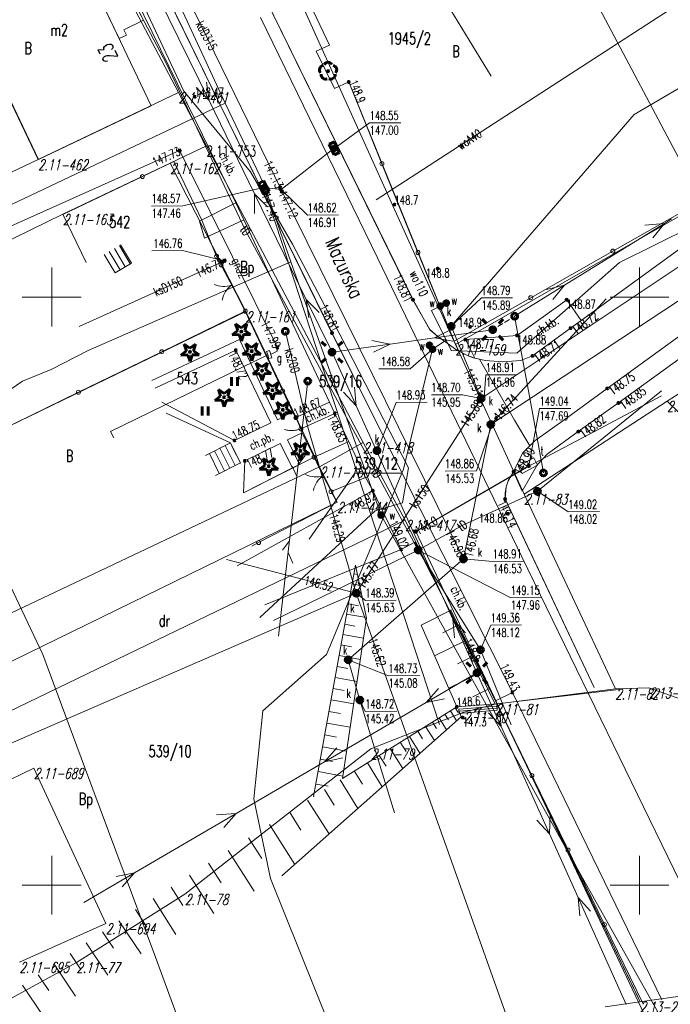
# Model space of a CAD drawing. Header units: metres. Extents: x 7582703 to 7587334, y 6019078 to 6022350.
# Tile 54 of 88: x 7584597 to 7584653, y 6020940 to 6021024. Entities that reach past the tile are written whole.
import ezdxf
from ezdxf.enums import TextEntityAlignment as Align

# ---------------------------------------------------------------- set-up
doc = ezdxf.new("R2010")
doc.units = ezdxf.units.M
doc.header["$MEASUREMENT"] = 0
doc.linetypes.add('EGDE', pattern=[0])
doc.layers.get('0').update_dxf_attribs({"color": 250, "linetype": 'CONTINUOUS', "lineweight": 100})
doc.layers.add('Dzialki', color=7, linetype='EGDE', lineweight=60)
doc.styles.get("Standard").update_dxf_attribs({"font": 'Simplex.SHX', "width": 0.75})

# ---------------------------------------------------------------- blocks, each defined once
blk = doc.blocks.new('1_OTRN')
at = {"linetype": 'Continuous'}
blk.add_circle((0, 0), 0.045, dxfattribs=at)
blk = doc.blocks.new('1_OTRS')
at = {"linetype": 'Continuous'}
blk.add_circle((0, 0), 0.045, dxfattribs=at)
blk = doc.blocks.new('1_OTZT')
at = {"linetype": 'Continuous'}
for p, q in [((-0.2625, -0.375), (-0.2625, 0.375)), ((0.2625, -0.375), (0.2625, 0.375))]:
    blk.add_line(p, q, dxfattribs=at)
blk = doc.blocks.new('1_OTZG')
at = {"linetype": 'Continuous'}
for p, q in [((-0.78225, -0.26495), (-0.3012, 0.09375)), ((-0.3012, 0.09375), (-0.4937, 0.6621)), ((-0.4937, 0.6621), (-0.0039, 0.31545)), ((-0.0039, 0.31545), (0.4771, 0.67415)), ((0.4771, 0.67415), (0.2988, 0.1012)), ((0.2988, 0.1012), (0.7886, -0.24545)), ((-0.18225, -0.2575), (-0.78225, -0.26495)), ((0.01025, -0.82585), (-0.18225, -0.2575)), ((0.1886, -0.2529), (0.01025, -0.82585)), ((0.7886, -0.24545), (0.1886, -0.2529))]:
    blk.add_line(p, q, dxfattribs=at)
blk.add_circle((0, 0), 0.045, dxfattribs=at)
blk = doc.blocks.new('1_OTZL')
at = {"linetype": 'Continuous'}
blk.add_circle((0, 0), 0.045, dxfattribs=at)
for centre, start, end in [((-0.357, 0.116), 102.14447, 221.86002), ((0, 0.375), 30.14012, 149.85988), ((0.357, 0.116), 318.13998, 77.85553), ((-0.22, -0.303), 174.14818, 293.85423), ((0.22, -0.303), 246.14577, 5.85182)]:
    blk.add_arc(centre, 0.375, start, end, dxfattribs=at)
blk = doc.blocks.new('4_SUEO_W')
at = {"linetype": 'Continuous'}
for p, q in [((-0.53035, 0.53035), (-0.8839, 0.8839)), ((0.53035, 0.53035), (0.8839, 0.8839)), ((-0.53035, -0.53035), (-0.8839, -0.8839)), ((0.53035, -0.53035), (0.8839, -0.8839))]:
    blk.add_line(p, q, dxfattribs=at)
blk.add_circle((0, 0), 0.025, dxfattribs=at)
blk = doc.blocks.new('4_SUPP')
at = {"linetype": 'Continuous'}
blk.add_circle((0, 0), 0.25, dxfattribs=at)
blk = doc.blocks.new('4_SUPS')
at = {"linetype": 'Continuous'}
blk.add_circle((0, 0), 0.0625, dxfattribs=at)
blk = doc.blocks.new('4_SUKK')
at = {"linetype": 'Continuous'}
for p, q in [((-0.5, -0.25), (-0.5, 0.25)), ((-0.5, 0.25), (0.5, 0.25)), ((-0.175, 0.25), (-0.175, -0.25)), ((0.175, 0.25), (0.175, -0.25)), ((0.5, 0.25), (0.5, -0.25)), ((0.5, -0.25), (-0.5, -0.25))]:
    blk.add_line(p, q, dxfattribs=at)
blk = doc.blocks.new('4_SUKS')
at = {"linetype": 'Continuous'}
blk.add_circle((0, 0), 0.25, dxfattribs=at)
blk = doc.blocks.new('4_SUPK')
at = {"linetype": 'Continuous'}
blk.add_circle((0, 0), 0.25, dxfattribs=at)
blk = doc.blocks.new('4_SUPW')
at = {"linetype": 'Continuous'}
blk.add_circle((0, 0), 0.25, dxfattribs=at)
blk = doc.blocks.new('4_SUWW')
at = {"linetype": 'Continuous'}
for radius in [0.2, 0.175, 0.15, 0.125, 0.1, 0.075, 0.05, 0.025, 0.00715]:
    blk.add_circle((0, 0), radius, dxfattribs=at)

msp = doc.modelspace()

# ---------------------------------------------------------------- linework, layer by layer
at = {"layer": 'Dzialki', "lineweight": 9}
for p, q in [((7584611.233, 6021017.513), (7584599.104, 6021043.445)), ((7584604.12, 6021040.76), (7584619.509, 6021009.139)), ((7584603.24, 6021039), (7584623.84, 6020996.94)), ((7584623.837, 6020996.939), (7584603.242, 6021039.004)), ((7584623.837, 6020996.939), (7584603.242, 6021039.004)), ((7584623.621, 6021021.399), (7584615.77, 6021038.02)), ((7584615.654, 6021007.999), (7584601.189, 6021037.541)), ((7584602.47, 6021033.68), (7584609.748, 6021019.89)), ((7584602.61, 6021032.91), (7584610.79, 6021017.38)), ((7584610.79, 6021017.38), (7584602.61, 6021032.91)), ((7584608.456, 6021016.259), (7584600.906, 6021032.077)), ((7584649.549, 6021015.529), (7584673.935, 6021029.879)), ((7584630.727, 6020999.769), (7584616.588, 6021028.599)), ((7584630.727, 6020999.769), (7584616.588, 6021028.599)), ((7584630.73, 6020999.77), (7584616.59, 6021028.6)), ((7584627.61, 6021008.268), (7584659.107, 6021028.68)), ((7584631.408, 6021028.582), (7584637.365, 6021018.776)), ((7584598.84, 6021011.68), (7584591.29, 6021027.51)), ((7584598.84, 6021011.68), (7584591.29, 6021027.51)), ((7584591.34, 6021027.508), (7584598.889, 6021011.69)), ((7584614.759, 6021016.48), (7584610.28, 6021026.166)), ((7584613.388, 6021016.694), (7584608.996, 6021025.678)), ((7584604.436, 6021024.676), (7584605.728, 6021021.971)), ((7584607.819, 6021023.524), (7584606.943, 6021025.211)), ((7584621.39, 6021024.64), (7584634.35, 6020995.97)), ((7584621.39, 6021024.64), (7584634.35, 6020995.97)), ((7584653.59, 6021011.33), (7584646.58, 6021024.53)), ((7584627.721, 6021003.334), (7584617.745, 6021023.75)), ((7584606.144, 6021022.724), (7584607.819, 6021023.524)), ((7584606.36, 6021022.273), (7584606.144, 6021022.724)), ((7584605.728, 6021021.971), (7584606.36, 6021022.273)), ((7584622.484, 6021020.891), (7584623.621, 6021021.399)), ((7584624.047, 6021017.732), (7584622.484, 6021020.891)), ((7584609.748, 6021019.89), (7584616.491, 6021005.649)), ((7584696.55, 6021019.61), (7584652.34, 6020991.15)), ((7584612.28, 6021017.822), (7584613.388, 6021016.694)), ((7584613.388, 6021016.694), (7584613.179, 6021018.262)), ((7584625.263, 6021018.281), (7584624.047, 6021017.732)), ((7584625.263, 6021018.281), (7584634.222, 6020996.238)), ((7584625.263, 6021018.281), (7584628.087, 6021011.333)), ((7584610.79, 6021017.38), (7584598.84, 6021011.68)), ((7584610.79, 6021017.38), (7584598.84, 6021011.68)), ((7584613.18, 6021012.85), (7584610.79, 6021017.38)), ((7584613.18, 6021012.85), (7584610.79, 6021017.38)), ((7584611.233, 6021017.513), (7584616.912, 6021010.633)), ((7584576.197, 6020998.243), (7584614.759, 6021016.48)), ((7584598.889, 6021011.69), (7584608.456, 6021016.259)), ((7584617.255, 6021008.786), (7584613.388, 6021016.694)), ((7584618.041, 6021009.596), (7584614.759, 6021016.48)), ((7584633.974, 6020997.512), (7584649.549, 6021015.529)), ((7584623.994, 6021012.611), (7584627.04, 6021014.798)), ((7584627.04, 6021014.798), (7584629.7, 6021014.817)), ((7584613.18, 6021012.85), (7584610.08, 6021011.38)), ((7584610.08, 6021011.38), (7584613.18, 6021012.85)), ((7584626.48, 6020987.63), (7584613.18, 6021012.85)), ((7584626.48, 6020987.63), (7584613.18, 6021012.85)), ((7584594.96, 6021005.33), (7584610.87, 6021012.45)), ((7584610.87, 6021012.45), (7584611.56, 6021011.12)), ((7584619.509, 6021009.139), (7584624.034, 6021012.642)), ((7584531.68, 6020979.96), (7584598.84, 6021011.68)), ((7584531.68, 6020979.96), (7584598.84, 6021011.68)), ((7584600.95, 6021007.03), (7584610.08, 6021011.38)), ((7584610.08, 6021011.38), (7584600.95, 6021007.03)), ((7584607.716, 6021010.245), (7584610.381, 6021011.513)), ((7584610.08, 6021011.38), (7584616.5, 6020998.76)), ((7584616.5, 6020998.76), (7584610.08, 6021011.38)), ((7584610.381, 6021011.513), (7584612.767, 6021006.54)), ((7584611.56, 6021011.12), (7584619.2, 6020995.71)), ((7584628.087, 6021011.333), (7584631.154, 6021003.785)), ((7584600.942, 6021007.024), (7584607.716, 6021010.245)), ((7584616.912, 6021010.633), (7584620.486, 6021004.485)), ((7584620.344, 6021002.98), (7584618.041, 6021009.596)), ((7584664.629, 6021010.111), (7584636.535, 6020991.381)), ((7584618.037, 6021009.308), (7584611.157, 6021007.757)), ((7584617.24, 6021007.109), (7584617.255, 6021008.786)), ((7584621.647, 6020999.802), (7584617.255, 6021008.786)), ((7584617.255, 6021008.786), (7584618.363, 6021007.658)), ((7584618.037, 6021009.308), (7584632.978, 6020963.65)), ((7584619.509, 6021009.139), (7584618.037, 6021009.308)), ((7584619.509, 6021009.139), (7584635.017, 6020977.728)), ((7584619.509, 6021009.139), (7584621.767, 6021006.961)), ((7584608.497, 6021007.737), (7584611.157, 6021007.757)), ((7584612.58, 6021006.449), (7584615.654, 6021007.999)), ((7584616.353, 6021006.571), (7584615.654, 6021007.999)), ((7584634.35, 6020995.97), (7584655.45, 6021008.07)), ((7584634.35, 6020995.97), (7584655.45, 6021008.07)), ((7584647.725, 6021003.9), (7584654.705, 6021007.861)), ((7584652.34, 6020991.15), (7584678.64, 6021008.08)), ((7584593.31, 6021003.34), (7584600.95, 6021007.03)), ((7584600.95, 6021007.03), (7584593.31, 6021003.34)), ((7584600.95, 6021007.03), (7584593.313, 6021003.34)), ((7584593.313, 6021003.34), (7584600.95, 6021007.03)), ((7584602.922, 6021002.928), (7584600.95, 6021007.03)), ((7584600.95, 6021007.03), (7584602.926, 6021002.929)), ((7584621.767, 6021006.961), (7584624.4, 6021006.98)), ((7584637.34, 6020989.166), (7584664.734, 6021007.195)), ((7584658.05, 6021007.47), (7584645.02, 6020998)), ((7584658.05, 6021007.47), (7584645.02, 6020998)), ((7584656.775, 6021007.154), (7584648.285, 6021002.945)), ((7584613.006, 6021005.009), (7584612.58, 6021006.449)), ((7584612.767, 6021006.54), (7584614.029, 6021003.451)), ((7584616.353, 6021006.571), (7584613.006, 6021005.009)), ((7584623.64, 6020991.07), (7584616.353, 6021006.571)), ((7584643.624, 6021000.995), (7584652.126, 6021006.26)), ((7584650.455, 6021006.108), (7584652.126, 6021006.26)), ((7584652.126, 6021006.26), (7584651.114, 6021005.045)), ((7584652.126, 6021006.26), (7584652.727, 6021006.633)), ((7584616.491, 6021005.649), (7584631.171, 6020978.49)), ((7584605.759, 6021004.38), (7584606.687, 6021002.828)), ((7584605.847, 6021004.432), (7584606.773, 6021002.88)), ((7584620.486, 6021004.485), (7584625.063, 6020995.739)), ((7584604.472, 6021003.61), (7584605.399, 6021002.059)), ((7584604.901, 6021003.867), (7584605.828, 6021002.316)), ((7584605.33, 6021004.123), (7584606.258, 6021002.572)), ((7584608.517, 6021003.923), (7584611.122, 6021003.942)), ((7584614.701, 6021003.087), (7584611.122, 6021003.942)), ((7584631.154, 6021003.785), (7584634.222, 6020996.238)), ((7584640.745, 6020999.939), (7584647.725, 6021003.9)), ((7584602.339, 6020997.484), (7584614.701, 6021003.087)), ((7584620.344, 6021002.98), (7584603.097, 6020995.451)), ((7584606.773, 6021002.88), (7584605.394, 6021002.057)), ((7584614.957, 6021001.677), (7584614.029, 6021003.451)), ((7584628.009, 6020981.459), (7584620.344, 6021002.98)), ((7584639.989, 6020977.924), (7584627.721, 6021003.334)), ((7584648.285, 6021002.945), (7584639.55, 6020995.22)), ((7584600, 6020997.5), (7584600, 6021002.5)), ((7584660.45, 6021001.82), (7584647.25, 6020992.23)), ((7584660.45, 6021001.82), (7584647.25, 6020992.23)), ((7584647.25, 6020992.23), (7584660.45, 6021001.82)), ((7584650, 6020997.5), (7584650, 6021002.5)), ((7584615.652, 6021000.348), (7584614.957, 6021001.677)), ((7584639.373, 6020998.363), (7584643.624, 6021000.995)), ((7584642.085, 6021000.631), (7584643.624, 6021000.995)), ((7584643.624, 6021000.995), (7584642.612, 6020999.78)), ((7584616.463, 6020998.796), (7584615.536, 6021000.57)), ((7584648.2, 6020990.99), (7584661.46, 6021000.63)), ((7584597.5, 6021000), (7584602.5, 6021000)), ((7584623.843, 6020995.31), (7584621.647, 6020999.802)), ((7584621.857, 6020998.235), (7584621.647, 6020999.802)), ((7584621.647, 6020999.802), (7584622.755, 6020998.674)), ((7584630.727, 6020999.769), (7584632.167, 6020997.224)), ((7584632.17, 6020997.22), (7584630.73, 6020999.77)), ((7584632.17, 6020997.22), (7584630.73, 6020999.77)), ((7584632.291, 6020998.855), (7584633.559, 6020999.485)), ((7584633.974, 6020997.512), (7584636.548, 6020999.919)), ((7584634.222, 6020996.238), (7584640.745, 6020999.939)), ((7584636.548, 6020999.919), (7584639.181, 6020999.938)), ((7584647.152, 6020999.856), (7584637.34, 6020989.166)), ((7584643.8, 6020999.77), (7584639.58, 6020996.74)), ((7584645.02, 6020998), (7584643.8, 6020999.77)), ((7584647.5, 6021000), (7584652.5, 6021000)), ((7584616.5, 6020998.76), (7584588.16, 6020985.04)), ((7584609.366, 6020995.346), (7584616.463, 6020998.796)), ((7584616.463, 6020998.796), (7584619.651, 6020992.007)), ((7584616.5, 6020998.76), (7584622.78, 6020985.55)), ((7584622.78, 6020985.55), (7584616.5, 6020998.76)), ((7584633.55, 6020996.32), (7584632.291, 6020998.855)), ((7584638.361, 6020997.742), (7584637.935, 6020997.481)), ((7584638.947, 6020998.101), (7584638.521, 6020997.84)), ((7584640.598, 6020991.702), (7584639.373, 6020998.363)), ((7584645.02, 6020998), (7584644.13, 6020997.36)), ((7584645.02, 6020998), (7584644.13, 6020997.36)), ((7584644.13, 6020997.36), (7584645.02, 6020998)), ((7584621.788, 6020988.937), (7584619.874, 6020997.08)), ((7584627.359, 6020989.854), (7584623.837, 6020996.939)), ((7584627.359, 6020989.854), (7584623.837, 6020996.939)), ((7584623.84, 6020996.94), (7584627.36, 6020989.85)), ((7584632.167, 6020997.224), (7584632.836, 6020996.648)), ((7584632.84, 6020996.65), (7584632.17, 6020997.22)), ((7584632.84, 6020996.65), (7584632.17, 6020997.22)), ((7584632.557, 6020996.527), (7584633.973, 6020997.23)), ((7584637.509, 6020997.219), (7584632.557, 6020996.527)), ((7584636.535, 6020991.381), (7584633.974, 6020997.512)), ((7584644.13, 6020997.36), (7584640.89, 6020994.99)), ((7584644.13, 6020997.36), (7584640.89, 6020994.99)), ((7584640.89, 6020994.99), (7584644.13, 6020997.36)), ((7584615.96, 6020996.39), (7584608.52, 6020992.91)), ((7584619.21, 6020989.57), (7584615.96, 6020996.39)), ((7584628.795, 6020996.002), (7584623.843, 6020995.31)), ((7584628.795, 6020996.002), (7584627.24, 6020996.29)), ((7584627.379, 6020995.299), (7584628.795, 6020996.002)), ((7584632.557, 6020996.527), (7584628.795, 6020996.002)), ((7584633.55, 6020996.32), (7584632.391, 6020995.555)), ((7584634.112, 6020996.24), (7584632.557, 6020996.527)), ((7584632.836, 6020996.648), (7584633.329, 6020996.297)), ((7584633.33, 6020996.3), (7584632.84, 6020996.65)), ((7584633.33, 6020996.3), (7584632.84, 6020996.65)), ((7584633.329, 6020996.297), (7584634.464, 6020995.474)), ((7584634.46, 6020995.47), (7584633.33, 6020996.3)), ((7584634.46, 6020995.47), (7584633.33, 6020996.3)), ((7584633.986, 6020995.447), (7584633.55, 6020996.32)), ((7584634.613, 6020995.399), (7584634.222, 6020996.238)), ((7584640.17, 6020983.25), (7584634.35, 6020995.97)), ((7584640.17, 6020983.25), (7584634.35, 6020995.97)), ((7584639.58, 6020996.74), (7584635.18, 6020996.38)), ((7584635.18, 6020996.38), (7584635.98, 6020994.8)), ((7584603.097, 6020995.451), (7584599.948, 6020993.841)), ((7584602.268, 6020991.897), (7584609.366, 6020995.346)), ((7584618.37, 6020995.09), (7584605.01, 6020988.58)), ((7584608.8, 6020992.24), (7584615.66, 6020995.49)), ((7584615.66, 6020995.49), (7584608.8, 6020992.24)), ((7584615.66, 6020995.49), (7584618.63, 6020989.3)), ((7584618.63, 6020989.3), (7584615.66, 6020995.49)), ((7584618.27, 6020995.38), (7584618.51, 6020995.46)), ((7584618.37, 6020995.09), (7584618.27, 6020995.38)), ((7584618.48, 6020994.76), (7584618.37, 6020995.09)), ((7584618.51, 6020995.46), (7584618.72, 6020994.84)), ((7584619.17, 6020995.39), (7584618.62, 6020995.12)), ((7584619.2, 6020995.71), (7584619.17, 6020995.39)), ((7584623.843, 6020995.31), (7584625.903, 6020990.754)), ((7584625.063, 6020995.739), (7584630.339, 6020985.469)), ((7584629.913, 6020985.358), (7584632.391, 6020995.555)), ((7584632.391, 6020995.555), (7584630.48, 6020993.899)), ((7584632.391, 6020995.555), (7584632.126, 6020995.892)), ((7584639.55, 6020995.22), (7584633.986, 6020995.447)), ((7584634.91, 6020995.26), (7584634.46, 6020995.47)), ((7584634.91, 6020995.26), (7584634.46, 6020995.47)), ((7584634.464, 6020995.474), (7584634.613, 6020995.399)), ((7584635.37, 6020995.03), (7584634.91, 6020995.26)), ((7584635.37, 6020995.03), (7584634.91, 6020995.26)), ((7584618.72, 6020994.84), (7584618.48, 6020994.76)), ((7584635.98, 6020994.8), (7584635.37, 6020995.03)), ((7584635.86, 6020994.83), (7584635.37, 6020995.03)), ((7584636.38, 6020994.71), (7584635.86, 6020994.83)), ((7584636.38, 6020994.71), (7584635.98, 6020994.8)), ((7584635.98, 6020994.8), (7584636.88, 6020994.61)), ((7584636.88, 6020994.61), (7584636.38, 6020994.71)), ((7584636.88, 6020994.61), (7584636.38, 6020994.71)), ((7584636.38, 6020994.71), (7584639.13, 6020989.94)), ((7584639.37, 6020989.53), (7584636.38, 6020994.71)), ((7584638.38, 6020994.49), (7584636.88, 6020994.61)), ((7584638.38, 6020994.49), (7584636.88, 6020994.61)), ((7584636.88, 6020994.61), (7584638.38, 6020994.49)), ((7584639.89, 6020994.6), (7584638.38, 6020994.49)), ((7584639.89, 6020994.6), (7584638.38, 6020994.49)), ((7584638.38, 6020994.49), (7584639.89, 6020994.6)), ((7584640.89, 6020994.99), (7584639.89, 6020994.6)), ((7584640.89, 6020994.99), (7584639.89, 6020994.6)), ((7584639.89, 6020994.6), (7584640.89, 6020994.99)), ((7584599.948, 6020993.841), (7584597.507, 6020992.844)), ((7584627.82, 6020993.899), (7584630.48, 6020993.899)), ((7584597.507, 6020992.844), (7584594.185, 6020990.564)), ((7584621.34, 6020989.053), (7584621.777, 6020992.847)), ((7584636.778, 6020991.462), (7584636.922, 6020993.379)), ((7584636.922, 6020993.379), (7584639.527, 6020993.398)), ((7584595.171, 6020988.447), (7584602.268, 6020991.897)), ((7584619.651, 6020992.007), (7584620.48, 6020990.24)), ((7584625.903, 6020990.754), (7584624.829, 6020991.915)), ((7584625.74, 6020992.327), (7584625.903, 6020990.754)), ((7584641.31, 6020983.48), (7584651.873, 6020992.023)), ((7584647.25, 6020992.23), (7584643.86, 6020989.75)), ((7584647.25, 6020992.23), (7584643.86, 6020989.75)), ((7584643.86, 6020989.75), (7584647.25, 6020992.23)), ((7584615.55, 6020987.81), (7584609.38, 6020991.05)), ((7584609.38, 6020991.05), (7584615.55, 6020987.81)), ((7584620.77, 6020989.75), (7584623.64, 6020991.07)), ((7584623.64, 6020991.07), (7584624.09, 6020990.11)), ((7584625.909, 6020974.812), (7584636.535, 6020991.381)), ((7584627.67, 6020986.936), (7584629.311, 6020991.04)), ((7584629.311, 6020991.04), (7584631.944, 6020991.059)), ((7584632.293, 6020991.684), (7584634.953, 6020991.684)), ((7584636.535, 6020991.381), (7584634.953, 6020991.684)), ((7584652.34, 6020991.15), (7584640.17, 6020983.25)), ((7584640.17, 6020983.25), (7584652.34, 6020991.15)), ((7584641.824, 6020985.042), (7584640.598, 6020991.702)), ((7584644.79, 6020988.56), (7584648.2, 6020990.99)), ((7584647.03, 6020989.03), (7584651.85, 6020991.61)), ((7584647.03, 6020989.03), (7584651.85, 6020991.61)), ((7584652.34, 6020991.15), (7584703.33, 6020941.11)), ((7584609.73, 6020990.12), (7584615.198, 6020987.594)), ((7584620.48, 6020990.24), (7584619.21, 6020989.57)), ((7584620.77, 6020989.75), (7584620.48, 6020990.24)), ((7584620.48, 6020990.24), (7584620.77, 6020989.75)), ((7584624.09, 6020990.11), (7584621.2, 6020988.78)), ((7584625.26, 6020987.72), (7584624.09, 6020990.11)), ((7584625.903, 6020990.754), (7584634.107, 6020972.602)), ((7584640.57, 6020985.64), (7584641.489, 6020990.518)), ((7584641.489, 6020990.518), (7584644.149, 6020990.518)), ((7584618.63, 6020989.3), (7584615.55, 6020987.81)), ((7584615.55, 6020987.81), (7584618.63, 6020989.3)), ((7584621.2, 6020988.78), (7584620.77, 6020989.75)), ((7584620.985, 6020989.265), (7584620.77, 6020989.75)), ((7584621.2, 6020988.78), (7584620.985, 6020989.265)), ((7584639.189, 6020966.377), (7584627.359, 6020989.854)), ((7584639.189, 6020966.377), (7584627.359, 6020989.854)), ((7584627.36, 6020989.85), (7584639.19, 6020966.38)), ((7584639.13, 6020989.94), (7584639.37, 6020989.53)), ((7584639.37, 6020989.53), (7584640.67, 6020987.35)), ((7584643.86, 6020989.75), (7584641.11, 6020987.81)), ((7584643.86, 6020989.75), (7584641.11, 6020987.81)), ((7584641.11, 6020987.81), (7584643.86, 6020989.75)), ((7584590.221, 6020988.577), (7584599.258, 6020969.6)), ((7584605.01, 6020988.58), (7584605.28, 6020988.04)), ((7584619.823, 6020988.727), (7584619.797, 6020988.738)), ((7584619.91, 6020988.703), (7584619.823, 6020988.727)), ((7584619.994, 6020988.687), (7584619.91, 6020988.703)), ((7584620.078, 6020988.67), (7584619.994, 6020988.687)), ((7584620.05, 6020987.86), (7584621.29, 6020988.46)), ((7584620.169, 6020988.663), (7584620.078, 6020988.67)), ((7584620.25, 6020988.653), (7584620.169, 6020988.663)), ((7584620.349, 6020988.651), (7584620.25, 6020988.653)), ((7584620.44, 6020988.644), (7584620.349, 6020988.651)), ((7584620.534, 6020988.655), (7584620.44, 6020988.644)), ((7584620.529, 6020981.999), (7584621.34, 6020989.053)), ((7584620.63, 6020988.659), (7584620.534, 6020988.655)), ((7584620.724, 6020988.67), (7584620.63, 6020988.659)), ((7584620.815, 6020988.687), (7584620.724, 6020988.67)), ((7584620.918, 6020988.701), (7584620.815, 6020988.687)), ((7584621.006, 6020988.725), (7584620.918, 6020988.701)), ((7584621.103, 6020988.752), (7584621.006, 6020988.725)), ((7584621.2, 6020988.78), (7584621.103, 6020988.752)), ((7584621.29, 6020988.46), (7584621.2, 6020988.78)), ((7584621.2, 6020988.78), (7584621.29, 6020988.46)), ((7584621.29, 6020988.46), (7584622.32, 6020986.38)), ((7584625.909, 6020974.812), (7584621.788, 6020988.937)), ((7584637.34, 6020989.166), (7584635.017, 6020977.728)), ((7584637.464, 6020989.187), (7584636.117, 6020985.215)), ((7584640.57, 6020985.63), (7584647.03, 6020989.03)), ((7584642.13, 6020986.63), (7584644.79, 6020988.56)), ((7584615.198, 6020987.594), (7584613.076, 6020986.531)), ((7584615.198, 6020987.594), (7584615.414, 6020987.161)), ((7584616.046, 6020985.899), (7584615.198, 6020987.594)), ((7584616.43, 6020986.07), (7584619.44, 6020987.56)), ((7584619.44, 6020987.56), (7584616.43, 6020986.07)), ((7584619.44, 6020987.56), (7584620.49, 6020985.49)), ((7584620.49, 6020985.49), (7584619.44, 6020987.56)), ((7584621.07, 6020985.76), (7584620.05, 6020987.86)), ((7584625.26, 6020987.72), (7584622.32, 6020986.38)), ((7584626.48, 6020987.63), (7584622.78, 6020985.55)), ((7584626.48, 6020987.63), (7584622.78, 6020985.55)), ((7584626.681, 6020984.642), (7584625.26, 6020987.72)), ((7584630.06, 6020981.02), (7584626.48, 6020987.63)), ((7584630.06, 6020981.02), (7584626.48, 6020987.63)), ((7584641.11, 6020987.81), (7584640.05, 6020986.71)), ((7584641.11, 6020987.81), (7584640.05, 6020986.71)), ((7584640.67, 6020987.35), (7584641.11, 6020987.81)), ((7584614.704, 6020985.228), (7584613.857, 6020986.922)), ((7584615.152, 6020985.451), (7584614.304, 6020987.146)), ((7584615.599, 6020985.675), (7584614.751, 6020987.37)), ((7584615.414, 6020987.161), (7584616.046, 6020985.899)), ((7584640.05, 6020986.71), (7584639.29, 6020985.15)), ((7584640.05, 6020986.71), (7584639.29, 6020985.15)), ((7584639.29, 6020985.15), (7584640.05, 6020986.71)), ((7584640.05, 6020986.71), (7584640.67, 6020987.35)), ((7584614.257, 6020985.004), (7584613.41, 6020986.698)), ((7584616.046, 6020985.899), (7584613.919, 6020984.835)), ((7584613.919, 6020984.835), (7584616.046, 6020985.899)), ((7584616.3, 6020983.36), (7584622.32, 6020986.38)), ((7584616.3, 6020983.36), (7584616.43, 6020986.07)), ((7584616.43, 6020986.07), (7584616.3, 6020983.36)), ((7584620.957, 6020985.725), (7584621.551, 6020986.512)), ((7584622.32, 6020986.38), (7584623.755, 6020983.457)), ((7584622.762, 6020985.48), (7584622.32, 6020986.38)), ((7584641, 6020986.32), (7584639.67, 6020985.61)), ((7584641.33, 6020985.7), (7584641, 6020986.32)), ((7584641.31, 6020985.77), (7584642.13, 6020986.63)), ((7584622.78, 6020985.55), (7584585.83, 6020968.06)), ((7584616.3, 6020983.36), (7584620.49, 6020985.49)), ((7584620.843, 6020984.731), (7584620.444, 6020985.633)), ((7584620.49, 6020985.49), (7584621.07, 6020985.76)), ((7584623.423, 6020984.133), (7584622.762, 6020985.48)), ((7584622.78, 6020985.55), (7584624.28, 6020982.55)), ((7584622.78, 6020985.55), (7584624.28, 6020982.55)), ((7584623.376, 6020969.609), (7584629.913, 6020985.358)), ((7584630.339, 6020985.469), (7584629.825, 6020982.5)), ((7584630.97, 6020980.07), (7584640.57, 6020985.64)), ((7584630.97, 6020980.07), (7584640.57, 6020985.63)), ((7584633.457, 6020985.195), (7584636.117, 6020985.215)), ((7584639.29, 6020985.15), (7584638.82, 6020984.36)), ((7584638.82, 6020984.36), (7584639.29, 6020985.15)), ((7584639.29, 6020985.15), (7584640.01, 6020983.5)), ((7584639.67, 6020985.61), (7584640, 6020984.99)), ((7584640, 6020984.99), (7584641.33, 6020985.7)), ((7584640.01, 6020983.5), (7584641.31, 6020985.77)), ((7584621.889, 6020979.426), (7584625.788, 6020985.018)), ((7584623.755, 6020983.457), (7584623.313, 6020984.358)), ((7584623.755, 6020983.457), (7584626.681, 6020984.642)), ((7584625.788, 6020985.018), (7584629.697, 6020985.018)), ((7584627.31, 6020983.54), (7584626.681, 6020984.642)), ((7584638.82, 6020984.36), (7584638.66, 6020983.87)), ((7584638.66, 6020983.87), (7584638.82, 6020984.36)), ((7584615.76, 6020977.15), (7584627.31, 6020983.54)), ((7584623.755, 6020983.457), (7584624.241, 6020982.561)), ((7584629.73, 6020978.54), (7584627.31, 6020983.54)), ((7584627.31, 6020983.54), (7584629.73, 6020978.54)), ((7584634.921, 6020980.57), (7584641.31, 6020983.48)), ((7584638.56, 6020982.83), (7584638.66, 6020983.87)), ((7584638.66, 6020983.87), (7584638.57, 6020983.34)), ((7584641.31, 6020983.48), (7584643.927, 6020981.734)), ((7584624.28, 6020982.55), (7584587.37, 6020964.55)), ((7584624.28, 6020982.55), (7584587.37, 6020964.55)), ((7584624.271, 6020982.551), (7584617.601, 6020979.122)), ((7584638.57, 6020983.34), (7584638.56, 6020982.83)), ((7584646.13, 6020966.8), (7584638.56, 6020982.83)), ((7584646.127, 6020966.797), (7584638.564, 6020982.825)), ((7584640.17, 6020983.25), (7584647.94, 6020966.69)), ((7584647.94, 6020966.69), (7584640.17, 6020983.25)), ((7584627.515, 6020981.834), (7584617.712, 6020972.755)), ((7584619.718, 6020974.946), (7584620.529, 6020981.999)), ((7584629.825, 6020982.5), (7584627.515, 6020981.834)), ((7584643.927, 6020981.734), (7584646.587, 6020981.753)), ((7584630.06, 6020981.02), (7584589.4, 6020961.4)), ((7584630.06, 6020981.02), (7584589.4, 6020961.4)), ((7584643.591, 6020953.398), (7584628.009, 6020981.459)), ((7584637.71, 6020965.39), (7584630.06, 6020981.02)), ((7584637.71, 6020965.39), (7584630.06, 6020981.02)), ((7584636.16, 6020969.09), (7584630.97, 6020980.07)), ((7584631.171, 6020978.49), (7584634.921, 6020980.57)), ((7584620.215, 6020979.267), (7584619.621, 6020978.48)), ((7584617.601, 6020979.122), (7584617.012, 6020978.819)), ((7584629.73, 6020978.54), (7584618.14, 6020973.83)), ((7584631.171, 6020978.49), (7584618.856, 6020972.505)), ((7584630.896, 6020979.168), (7584629.73, 6020978.54)), ((7584633.858, 6020973.333), (7584630.896, 6020979.168)), ((7584631.171, 6020978.49), (7584636.463, 6020970.008)), ((7584631.171, 6020978.49), (7584639.045, 6020974.43)), ((7584625.909, 6020974.812), (7584614.862, 6020977.695)), ((7584620.1, 6020978.274), (7584620.5, 6020977.372)), ((7584625.218, 6020969.157), (7584635.017, 6020977.728)), ((7584635.017, 6020977.728), (7584637.511, 6020977.521)), ((7584637.511, 6020977.521), (7584640.144, 6020977.54)), ((7584669.789, 6020916.634), (7584639.989, 6020977.924)), ((7584622.267, 6020957.536), (7584625.838, 6020977.193)), ((7584625.838, 6020977.193), (7584626.783, 6020972.71)), ((7584625.704, 6020976.456), (7584626.005, 6020976.401)), ((7584625.55, 6020975.604), (7584626.198, 6020975.486)), ((7584625.909, 6020974.812), (7584588.331, 6020958.493)), ((7584619.281, 6020971.152), (7584619.718, 6020974.946)), ((7584625.395, 6020974.753), (7584626.391, 6020974.572)), ((7584640.366, 6020934.164), (7584625.909, 6020974.812)), ((7584625.909, 6020974.812), (7584626.678, 6020974.211)), ((7584626.678, 6020974.211), (7584629.311, 6020974.23)), ((7584639.045, 6020974.43), (7584641.65, 6020974.449)), ((7584625.24, 6020973.901), (7584626.092, 6020973.747)), ((7584631.415, 6020972.098), (7584633.949, 6020973.379)), ((7584637.754, 6020965.657), (7584633.858, 6020973.333)), ((7584633.949, 6020973.379), (7584636.511, 6020968.214)), ((7584626.783, 6020972.71), (7584624.734, 6020959.078)), ((7584625.086, 6020973.05), (7584626.776, 6020972.743)), ((7584634.107, 6020972.602), (7584636.167, 6020968.046)), ((7584635.181, 6020971.441), (7584634.107, 6020972.602)), ((7584634.107, 6020972.602), (7584634.27, 6020971.029)), ((7584624.929, 6020972.186), (7584625.793, 6020972.029)), ((7584634.466, 6020965.161), (7584631.415, 6020972.098)), ((7584634.58, 6020972.107), (7584633.279, 6020971.462)), ((7584636.463, 6020970.008), (7584637.342, 6020972.097)), ((7584637.342, 6020972.097), (7584639.948, 6020972.116)), ((7584624.769, 6020971.308), (7584626.524, 6020970.989)), ((7584635.225, 6020970.806), (7584632.564, 6020969.486)), ((7584624.607, 6020970.417), (7584625.498, 6020970.255)), ((7584636.463, 6020970.008), (7584639.075, 6020963.615)), ((7584599.258, 6020969.6), (7584602.788, 6020960.044)), ((7584617.969, 6020964.81), (7584623.376, 6020969.609)), ((7584624.443, 6020969.512), (7584626.253, 6020969.183)), ((7584626.213, 6020965.734), (7584625.218, 6020969.157)), ((7584625.218, 6020969.157), (7584628.637, 6020967.791)), ((7584635.886, 6020969.475), (7584634.524, 6020968.8)), ((7584624.276, 6020968.593), (7584625.195, 6020968.426)), ((7584654.91, 6020929.51), (7584636.16, 6020969.09)), ((7584654.91, 6020929.51), (7584636.16, 6020969.09)), ((7584624.106, 6020967.66), (7584625.973, 6020967.32)), ((7584628.637, 6020967.791), (7584631.297, 6020967.81)), ((7584631.849, 6020965.525), (7584636.167, 6020968.046)), ((7584636.56, 6020968.113), (7584633.768, 6020966.748)), ((7584636.167, 6020968.046), (7584638.22, 6020963.487)), ((7584636.511, 6020968.214), (7584637.883, 6020965.409)), ((7584623.934, 6020966.712), (7584624.882, 6020966.54)), ((7584632.892, 6020966.713), (7584631.849, 6020965.525)), ((7584637.243, 6020966.717), (7584635.819, 6020966.021)), ((7584647.94, 6020966.69), (7584637.71, 6020965.39)), ((7584647.94, 6020966.69), (7584637.71, 6020965.39)), ((7584637.849, 6020965.404), (7584648.487, 6020966.657)), ((7584647.94, 6020966.69), (7584650.78, 6020966.78)), ((7584650.78, 6020966.78), (7584647.94, 6020966.69)), ((7584650.78, 6020966.78), (7584664.99, 6020961.77)), ((7584664.99, 6020961.77), (7584650.78, 6020966.78)), ((7584631.849, 6020965.525), (7584633.396, 6020965.849)), ((7584637.754, 6020965.657), (7584639.189, 6020966.377)), ((7584639.189, 6020966.377), (7584651.899, 6020940.257)), ((7584639.19, 6020966.38), (7584651.9, 6020940.26)), ((7584623.212, 6020960.484), (7584631.849, 6020965.525)), ((7584623.759, 6020965.749), (7584625.684, 6020965.4)), ((7584624.734, 6020959.078), (7584634.466, 6020965.161)), ((7584629.152, 6020956.144), (7584626.213, 6020965.734)), ((7584626.213, 6020965.734), (7584626.668, 6020964.769)), ((7584634.328, 6020965.075), (7584634.57, 6020964.689)), ((7584637.883, 6020965.409), (7584634.466, 6020965.161)), ((7584634.629, 6020964.951), (7584637.871, 6020965.222)), ((7584634.629, 6020964.951), (7584634.658, 6020964.603)), ((7584634.643, 6020964.777), (7584637.886, 6020965.048)), ((7584634.643, 6020964.777), (7584637.886, 6020965.048)), ((7584635.04, 6020964.71), (7584637.71, 6020965.39)), ((7584637.71, 6020965.39), (7584635.04, 6020964.71)), ((7584635.955, 6020964.711), (7584636.25, 6020965.087)), ((7584636.279, 6020964.738), (7584636.574, 6020965.114)), ((7584650.291, 6020939.895), (7584637.754, 6020965.657)), ((7584640.839, 6020959.318), (7584637.754, 6020965.657)), ((7584650.037, 6020940.08), (7584637.849, 6020965.404)), ((7584637.886, 6020965.048), (7584637.849, 6020965.404)), ((7584649.867, 6020940.435), (7584637.849, 6020965.404)), ((7584637.871, 6020965.222), (7584637.9, 6020964.874)), ((7584637.886, 6020965.048), (7584637.883, 6020965.409)), ((7584638.06, 6020965.06), (7584638.22, 6020963.487)), ((7584617.191, 6020957.349), (7584617.969, 6020964.81)), ((7584619.578, 6020950.796), (7584634.826, 6020964.316)), ((7584619.578, 6020950.796), (7584634.826, 6020964.316)), ((7584623.582, 6020964.772), (7584624.559, 6020964.594)), ((7584626.668, 6020964.769), (7584629.355, 6020964.788)), ((7584627.15, 6020961.59), (7584635.04, 6020964.71)), ((7584635.04, 6020964.71), (7584627.15, 6020961.59)), ((7584632.943, 6020964.21), (7584633.572, 6020963.204)), ((7584633.446, 6020964.524), (7584633.734, 6020964.063)), ((7584633.907, 6020964.812), (7584634.434, 6020963.968)), ((7584634.826, 6020964.316), (7584634.643, 6020964.777)), ((7584634.826, 6020964.316), (7584634.643, 6020964.777)), ((7584634.658, 6020964.603), (7584637.9, 6020964.874)), ((7584638.22, 6020963.487), (7584637.148, 6020964.649)), ((7584623.401, 6020963.779), (7584625.386, 6020963.419)), ((7584631.795, 6020963.492), (7584632.544, 6020962.293)), ((7584632.395, 6020963.866), (7584632.738, 6020963.318)), ((7584638.22, 6020963.487), (7584642.327, 6020954.369)), ((7584623.218, 6020962.771), (7584624.226, 6020962.588)), ((7584630.426, 6020962.636), (7584631.32, 6020961.207)), ((7584631.141, 6020963.083), (7584631.55, 6020962.428)), ((7584623.032, 6020961.748), (7584625.079, 6020961.376)), ((7584624.256, 6020961.672), (7584623.212, 6020960.484)), ((7584628.794, 6020961.616), (7584629.859, 6020959.912)), ((7584629.646, 6020962.148), (7584630.134, 6020961.368)), ((7584611.33, 6020949.22), (7584627.15, 6020961.59)), ((7584627.15, 6020961.59), (7584611.33, 6020949.22)), ((7584623.212, 6020960.484), (7584624.76, 6020960.808)), ((7584627.864, 6020961.034), (7584628.445, 6020960.104)), ((7584591.71, 6020956.65), (7584598.48, 6020959.95)), ((7584598.48, 6020959.95), (7584604.6, 6020946.74)), ((7584602.788, 6020960.044), (7584608.834, 6020943.869)), ((7584615.677, 6020956.086), (7584623.212, 6020960.484)), ((7584622.843, 6020960.708), (7584623.883, 6020960.52)), ((7584626.848, 6020960.4), (7584628.118, 6020958.368)), ((7584622.652, 6020959.653), (7584624.763, 6020959.269)), ((7584625.739, 6020959.706), (7584626.433, 6020958.597)), ((7584643.924, 6020952.978), (7584640.839, 6020959.318)), ((7584622.459, 6020958.594), (7584623.518, 6020958.402)), ((7584624.529, 6020958.95), (7584626.042, 6020956.528)), ((7584623.206, 6020958.123), (7584624.033, 6020956.801)), ((7584618.617, 6020950.57), (7584617.191, 6020957.349)), ((7584621.769, 6020957.219), (7584623.591, 6020954.354)), ((7584607.041, 6020951.045), (7584615.677, 6020956.086)), ((7584614.004, 6020955.977), (7584615.677, 6020956.086)), ((7584615.677, 6020956.086), (7584614.634, 6020954.898)), ((7584620.212, 6020956.229), (7584621.202, 6020954.672)), ((7584642.395, 6020956.045), (7584642.327, 6020954.369)), ((7584618.518, 6020955.153), (7584620.671, 6020951.765)), ((7584642.327, 6020954.369), (7584641.255, 6020955.531)), ((7584642.327, 6020954.369), (7584644.765, 6020948.956)), ((7584616.743, 6020954.025), (7584617.871, 6020952.25)), ((7584666.372, 6020912.88), (7584643.591, 6020953.398)), ((7584600, 6020947.5), (7584600, 6020952.5)), ((7584615.021, 6020952.93), (7584617.211, 6020949.484)), ((7584647.009, 6020946.639), (7584643.924, 6020952.978)), ((7584650, 6020947.5), (7584650, 6020952.5)), ((7584613.349, 6020951.867), (7584614.412, 6020950.194)), ((7584602.723, 6020948.524), (7584607.041, 6020951.045)), ((7584605.493, 6020950.72), (7584607.041, 6020951.045)), ((7584607.041, 6020951.045), (7584605.997, 6020949.857)), ((7584611.725, 6020950.835), (7584613.789, 6020947.588)), ((7584597.5, 6020950), (7584602.5, 6020950)), ((7584627.581, 6020928.218), (7584618.617, 6020950.57)), ((7584647.5, 6020950), (7584652.5, 6020950)), ((7584602.11, 6020943.43), (7584611.33, 6020949.22)), ((7584611.33, 6020949.22), (7584602.11, 6020943.43)), ((7584610.15, 6020949.833), (7584611.151, 6020948.257)), ((7584608.62, 6020948.861), (7584610.565, 6020945.802)), ((7584644.765, 6020948.956), (7584648.871, 6020939.838)), ((7584645.837, 6020947.794), (7584644.765, 6020948.956)), ((7584644.765, 6020948.956), (7584644.925, 6020947.383)), ((7584607.135, 6020947.917), (7584608.079, 6020946.432)), ((7584604.6, 6020946.74), (7584597.26, 6020943.45)), ((7584605.717, 6020946.974), (7584607.613, 6020944.144)), ((7584650.291, 6020939.895), (7584647.009, 6020946.639)), ((7584604.317, 6020946.036), (7584605.255, 6020944.635)), ((7584602.93, 6020945.107), (7584604.788, 6020942.334)), ((7584601.558, 6020944.188), (7584602.477, 6020942.816)), ((7584588.24, 6020935.8), (7584602.11, 6020943.43)), ((7584602.11, 6020943.43), (7584588.24, 6020935.8)), ((7584600.2, 6020943.278), (7584602.02, 6020940.562)), ((7584608.834, 6020943.869), (7584612.852, 6020932.97)), ((7584598.856, 6020942.377), (7584599.757, 6020941.033)), ((7584597.526, 6020941.486), (7584599.308, 6020938.825)), ((7584650.01, 6020940.08), (7584660.14, 6020941.5)), ((7584650.01, 6020940.08), (7584660.14, 6020941.5)), ((7584647.06, 6020939.66), (7584650.01, 6020940.08)), ((7584647.06, 6020939.66), (7584650.01, 6020940.08))]:
    msp.add_line(p, q, dxfattribs=at)
for centre in [(7584628.087, 6021011.333), (7584607.716, 6021010.245), (7584614.029, 6021003.451), (7584631.154, 6021003.785), (7584647.725, 6021003.9), (7584640.745, 6020999.939), (7584616.463, 6020998.796), (7584609.366, 6020995.346), (7584602.268, 6020991.897), (7584619.651, 6020992.007), (7584620.77, 6020989.75), (7584621.2, 6020988.78), (7584622.32, 6020986.38), (7584623.755, 6020983.457), (7584617.601, 6020979.122), (7584640.839, 6020959.318), (7584643.924, 6020952.978), (7584647.009, 6020946.639)]:
    msp.add_circle(centre, 0.17, dxfattribs=at)
for centre, start, end in [((7584614.631, 6021002.896), 245.58287, 289.65725), ((7584616.467, 6020999.385), 125.54615, 169.62052), ((7584622.468, 6020986.706), 244.12366, 288.19803), ((7584624.213, 6020983.15), 124.08694, 168.16131)]:
    msp.add_arc(centre, 2, start, end, dxfattribs=at)
for p in [(7584616.046, 6020985.899), (7584633.949, 6020973.379), (7584622.267, 6020957.536)]:
    msp.add_point(p, dxfattribs=at)

# ---------------------------------------------------------------- block references
for name, p in [('1_OTZL', (7584623.509, 6021019.204)), ('4_SUPS', (7584624.034, 6021012.642)), ('4_SUPS', (7584610.87, 6021012.45)), ('4_SUPS', (7584618.037, 6021009.308)), ('4_SUPS', (7584619.424, 6021009.314)), ('4_SUPS', (7584618.195, 6021008.826)), ('4_SUPS', (7584619.509, 6021009.139)), ('4_SUPS', (7584619.593, 6021008.967)), ('4_SUPS', (7584614.531, 6021003.01)), ('4_SUPS', (7584614.701, 6021003.087)), ('4_SUWW', (7584633.049, 6020999.231)), ('4_SUWW', (7584633.559, 6020999.485)), ('4_SUPP', (7584639.373, 6020998.363)), ('1_OTZG', (7584616.13, 6020997.06)), ('4_SUKS', (7584633.974, 6020997.512)), ('4_SUEO_W', (7584637.509, 6020997.219)), ('4_SUKS', (7584619.874, 6020997.08)), ('4_SUPS', (7584633.974, 6020997.512)), ('4_SUPP', (7584637.509, 6020997.219)), ('4_SUPP', (7584637.509, 6020997.219)), ('1_OTZG', (7584611.76, 6020995.33)), ('1_OTZG', (7584617.01, 6020995.397)), ('4_SUEO_W', (7584623.843, 6020995.31)), ('4_SUWW', (7584632.126, 6020995.892)), ('1_OTRS', (7584615.66, 6020995.49)), ('4_SUPS', (7584619.2, 6020995.71)), ('4_SUPP', (7584623.843, 6020995.31)), ('4_SUPP', (7584623.843, 6020995.31)), ('4_SUWW', (7584632.391, 6020995.555)), ('4_SUPS', (7584632.391, 6020995.555)), ('1_OTZG', (7584617.89, 6020993.735)), ('1_OTZT', (7584615.55, 6020992.81)), ('1_OTZG', (7584618.77, 6020992.072)), ('4_SUPP', (7584621.777, 6020992.847)), ('1_OTZG', (7584614.67, 6020991.48)), ('1_OTZG', (7584619.65, 6020990.41)), ('4_SUKS', (7584636.535, 6020991.381)), ('4_SUPS', (7584636.385, 6020991.147)), ('4_SUPS', (7584636.421, 6020991.654)), ('4_SUPS', (7584636.535, 6020991.381)), ('1_OTZT', (7584613.05, 6020990.31)), ('1_OTRS', (7584624.09, 6020990.11)), ('1_OTRS', (7584620.77, 6020989.75)), ('4_SUKS', (7584637.34, 6020989.166)), ('4_SUPS', (7584637.34, 6020989.166)), ('4_SUPS', (7584637.825, 6020989.694)), ('1_OTRS', (7584615.55, 6020987.81)), ('1_OTZG', (7584621.15, 6020986.92)), ('4_SUPS', (7584627.67, 6020986.936)), ('1_OTRS', (7584616.43, 6020986.07)), ('1_OTZG', (7584618.47, 6020985.62)), ('4_SUPS', (7584640.57, 6020985.64)), ('4_SUPP', (7584641.824, 6020985.042)), ('1_OTRS', (7584627.31, 6020983.54)), ('4_SUPK', (7584641.31, 6020983.48)), ('4_SUPS', (7584641.31, 6020983.48)), ('4_SUWW', (7584628.009, 6020981.459)), ('1_OTRS', (7584638.8, 6020981.57)), ('4_SUPS', (7584630.97, 6020980.07)), ('1_OTRS', (7584629.73, 6020978.54)), ('4_SUPK', (7584631.171, 6020978.49)), ('4_SUPS', (7584631.171, 6020978.49)), ('4_SUKS', (7584635.017, 6020977.728)), ('4_SUPS', (7584634.906, 6020977.952)), ('4_SUPS', (7584635.017, 6020977.728)), ('4_SUPS', (7584635.069, 6020977.973)), ('4_SUKS', (7584625.909, 6020974.812)), ('4_SUPS', (7584625.909, 6020974.812)), ('4_SUPS', (7584625.909, 6020974.812)), ('4_SUPS', (7584625.909, 6020974.812)), ('4_SUPS', (7584625.909, 6020974.812)), ('4_SUPS', (7584625.909, 6020974.812)), ('4_SUPK', (7584636.463, 6020970.008)), ('4_SUPS', (7584636.463, 6020970.008)), ('4_SUKS', (7584625.218, 6020969.157)), ('4_SUPS', (7584625.218, 6020969.157)), ('4_SUPS', (7584636.16, 6020969.09)), ('4_SUEO_W', (7584636.167, 6020968.046)), ('4_SUPP', (7584636.167, 6020968.046)), ('4_SUPP', (7584636.167, 6020968.046)), ('4_SUKS', (7584626.213, 6020965.734)), ('4_SUPS', (7584626.213, 6020965.734))]:
    msp.add_blockref(name, p, dxfattribs=at)
for name, p, rotation in [('1_OTRN', (7584625.263, 6021018.281), 0.4138994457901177), ('1_OTRS', (7584612.181, 6021017.026), 0.4138994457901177), ('4_SUKK', (7584624.034, 6021012.642), 294.9478781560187), ('4_SUKK', (7584618.037, 6021009.308), 298.0883513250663), ('1_OTRN', (7584629.159, 6021007.858), 0.4138994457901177), ('1_OTRN', (7584632.828, 6021002.414), 0.4138994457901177), ('1_OTRS', (7584630.727, 6020999.769), 0.4138994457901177), ('1_OTRS', (7584643.8, 6020999.77), 359.9999999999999), ('1_OTRS', (7584623.837, 6020996.939), 0.4138994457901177), ('1_OTRN', (7584635.584, 6020997.464), 0.4138994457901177), ('1_OTRS', (7584639.58, 6020996.74), 359.9999999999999), ('1_OTRS', (7584644.13, 6020997.36), 359.9999999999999), ('1_OTRS', (7584635.18, 6020996.38), 359.9999999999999), ('1_OTRS', (7584640.89, 6020994.99), 359.9999999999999), ('1_OTRS', (7584647.25, 6020992.23), 359.9999999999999), ('1_OTRS', (7584648.2, 6020990.99), 359.9999999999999), ('1_OTRS', (7584644.79, 6020988.56), 359.9999999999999), ('4_SUPW', (7584627.67, 6020986.936), 0.4138994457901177), ('1_OTRS', (7584639.29, 6020985.15), 359.9999999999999), ('1_OTRS', (7584638.564, 6020982.825), 0.4138994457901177), ('1_OTRS', (7584639.189, 6020966.377), 0.4138994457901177), ('1_OTRN', (7584634.466, 6020965.161), 0.4138994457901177), ('1_OTRN', (7584634.964, 6020964.247), 0.4138994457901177)]:
    msp.add_blockref(name, p, dxfattribs=dict(at, rotation=rotation))

# ---------------------------------------------------------------- texts
at = {"layer": 'Dzialki', "lineweight": 9, "width": 0.7}
msp.add_text('m2', height=1, dxfattribs=at).set_placement((7584600.639, 6021022.699), align=Align.MIDDLE)
for s, height, rotation, p in [('kdD315', 0.75, 297.59499, (7584613.17, 6021022.232)), ('woA40', 0.75, 33.55999, (7584635.526, 6021013.397)), ('ch.kb.', 0.75, 296.97892, (7584614.987, 6021011.336)), ('tD', 0.75, 308.61258, (7584616.491, 6021005.649)), ('Mazurska', 1.25, 294.53486, (7584624.923, 6021002.471)), ('gn32', 0.75, 296.37, (7584615.877, 6021002.413)), ('wo110', 0.75, 294.97, (7584631.227, 6021001.154)), ('ch.kb.', 0.75, 32, (7584642.11, 6020997.53)), ('ks200', 0.75, 286.27, (7584620.459, 6020994.589)), ('ch.kb.', 0.75, 25.22765, (7584622.573, 6020990.092)), ('ch.pb.', 0.75, 25.15929, (7584617.876, 6020987.641)), ('tD', 0.75, 306.39456, (7584627.632, 6020985.039)), ('ks150', 0.75, 55.63601, (7584631.292, 6020983.059)), ('tD', 0.75, 34.85283, (7584634.921, 6020980.57)), ('ch.kb.', 0.75, 294.16337, (7584634.66, 6020974.398))]:
    msp.add_text(s, height=height, rotation=rotation, dxfattribs=at).set_placement(p, align=Align.MIDDLE)
for s, height, p in [('1945/2', 1, (7584632.248, 6021021.48)), ('148.58', 0.75, (7584630.48, 6020994.149)), ('k', 0.75, (7584625.153, 6020969.618)), ('k', 0.75, (7584625.445, 6020965.936))]:
    msp.add_text(s, height=height, dxfattribs=at).set_placement(p, align=Align.RIGHT)
for s, height, p in [('B', 1, (7584597.689, 6021021.655)), ('B', 1, (7584634.07, 6021021.388)), ('2.11-753', 0.9, (7584613.18, 6021012.85)), ('542', 1, (7584604.879, 6021006.886)), ('Bp', 1, (7584616.027, 6021003.054)), ('w', 0.75, (7584632.112, 6020999.877)), ('w', 0.75, (7584633.995, 6021000.099)), ('148.87', 0.75, (7584643.8, 6020999.77)), ('148.77', 0.75, (7584635.18, 6020996.38)), ('148.88', 0.75, (7584639.58, 6020996.74)), ('543', 1, (7584610.635, 6020993.584)), ('539/16', 1, (7584622.743, 6020993.324)), ('148.70', 0.75, (7584632.293, 6020992.684)), ('145.95', 0.75, (7584632.293, 6020991.434)), ('k', 0.75, (7584637.16, 6020991.552)), ('149.04', 0.75, (7584641.489, 6020991.518)), ('147.69', 0.75, (7584641.489, 6020990.268)), ('B', 1, (7584601.214, 6020986.996)), ('t', 0.75, (7584641.575, 6020987.283)), ('539/12', 1, (7584625.788, 6020986.351)), ('w', 0.75, (7584628.72, 6020981.825)), ('dr', 1, (7584609.115, 6020972.985)), ('539/10', 1, (7584608.239, 6020961.883)), ('Bp', 1, (7584602.309, 6020957.834))]:
    msp.add_text(s, height=height, dxfattribs=at).set_placement(p, align=Align.TOP_LEFT)
for s, height, rotation, p in [('23', 1.25, 116.84051, (7584605.674, 6021020.378)), ('148.9', 0.75, 292.1173, (7584625.263, 6021018.281)), ('148.7', 0.75, 0.41401, (7584629.159, 6021007.858)), ('148.67', 0.75, 24.69913, (7584620.77, 6020989.75)), ('148.75', 0.75, 25.81614, (7584615.55, 6020987.81)), ('148.6', 0.75, 4.14706, (7584634.466, 6020965.161))]:
    msp.add_text(s, height=height, rotation=rotation, dxfattribs=at).set_placement(p)
for s, p in [('148.47', (7584612.181, 6021017.026)), ('k', (7584633.609, 6020998.402)), ('w', (7584631.243, 6020995.477)), ('w', (7584632.812, 6020995.078)), ('g', (7584619.152, 6020994.463))]:
    msp.add_text(s, height=0.75, dxfattribs=at).set_placement(p)
at = {"layer": 'Dzialki', "lineweight": 9, "oblique": 15, "width": 0.7}
for s, p in [('2.11-461', (7584610.79, 6021017.38)), ('2.11-462', (7584598.84, 6021011.68)), ('2.11-162', (7584610.08, 6021011.38)), ('2.11-163', (7584600.95, 6021007.03)), ('2.11-161', (7584616.5, 6020998.76)), ('2.11-159', (7584634.35, 6020995.97)), ('2.11-84', (7584652.34, 6020991.15)), ('2.11-418', (7584626.48, 6020987.63)), ('2.11-160', (7584622.78, 6020985.55)), ('2.11-444', (7584624.28, 6020982.55)), ('2.11-83', (7584640.17, 6020983.25)), ('2.11-417', (7584630.06, 6020981.02)), ('2.11-82', (7584647.94, 6020966.69)), ('2.13-256', (7584650.78, 6020966.78)), ('2.11-81', (7584637.71, 6020965.39)), ('2.11-80', (7584635.04, 6020964.71)), ('2.11-79', (7584627.15, 6020961.59)), ('2.11-689', (7584598.48, 6020959.95)), ('2.11-78', (7584611.33, 6020949.22)), ('2.11-694', (7584604.6, 6020946.74)), ('2.11-695', (7584597.26, 6020943.45)), ('2.11-77', (7584602.11, 6020943.43)), ('2.13-242', (7584650.01, 6020940.08))]:
    msp.add_text(s, height=0.9, dxfattribs=at).set_placement(p, align=Align.TOP_LEFT)
at = {"layer": 'Dzialki', "lineweight": 9, "width": 0.7}
for s, rotation, p in [('148.55', 0.4139, (7584627.033, 6021015.798)), ('147.00', 0.4139, (7584627.042, 6021014.548)), ('148.57', 0.4139, (7584608.49, 6021008.737)), ('148.62', 0.4139, (7584621.76, 6021007.961)), ('147.46', 0.4139, (7584608.499, 6021007.487)), ('146.91', 0.4139, (7584621.769, 6021006.711)), ('148.79', 0.4139, (7584636.541, 6021000.919)), ('145.89', 0.4139, (7584636.55, 6020999.669)), ('148.72', 36.01309, (7584644.13, 6020997.36)), ('148.71', 34.42412, (7584640.89, 6020994.99)), ('148.72', 295.63198, (7584615.66, 6020995.49)), ('148.91', 0.4139, (7584636.914, 6020994.379)), ('148.75', 35.04312, (7584647.25, 6020992.23)), ('145.96', 0.4139, (7584636.924, 6020993.129)), ('148.85', 35.87225, (7584648.2, 6020990.99)), ('148.83', 296.08359, (7584624.09, 6020990.11)), ('148.82', 36.87561, (7584644.79, 6020988.56)), ('148.77', 26.33616, (7584616.43, 6020986.07)), ('148.99', 60.71682, (7584639.29, 6020985.15)), ('148.86', 0.4139, (7584633.45, 6020986.195)), ('145.53', 0.4139, (7584633.459, 6020984.945)), ('149.14', 294.87587, (7584638.564, 6020982.825)), ('149.02', 0.40999, (7584643.92, 6020982.734)), ('148.02', 0.40999, (7584643.929, 6020981.484)), ('146.68', 77.94327, (7584635.069, 6020977.973)), ('148.91', 0.4139, (7584637.504, 6020978.521)), ('146.53', 0.4139, (7584637.513, 6020977.271)), ('148.39', 0.40999, (7584626.671, 6020975.211)), ('149.15', 0.40999, (7584639.038, 6020975.43)), ('147.96', 0.40999, (7584639.047, 6020974.18)), ('145.63', 0.40999, (7584626.68, 6020973.961)), ('149.36', 0.4139, (7584637.335, 6020973.097)), ('148.12', 0.4139, (7584637.344, 6020971.847)), ('148.73', 0.40999, (7584628.63, 6020968.791)), ('145.08', 0.40999, (7584628.639, 6020967.541)), ('148.72', 0.40999, (7584626.66, 6020965.769)), ('145.42', 0.40999, (7584626.669, 6020964.519)), ('147.3', 0.41401, (7584634.964, 6020964.247))]:
    msp.add_text(s, height=0.75, rotation=rotation, dxfattribs=at).set_placement(p, align=Align.TOP_LEFT)
for s, rotation, p in [('147.73', 24.51299, (7584610.87, 6021012.45)), ('147.13', 296.45426, (7584619.424, 6021009.314)), ('146.78', 24.37631, (7584614.531, 6021003.01)), ('147.99', 296.01415, (7584619.2, 6020995.71)), ('145.91', 295.90585, (7584636.421, 6020991.654)), ('145.88', 57.0468, (7584636.385, 6020991.147)), ('146.29', 286.27, (7584624.638, 6020979.169)), ('146.98', 296.27666, (7584634.906, 6020977.952)), ('146.52', 345.71, (7584623.92, 6020975.331)), ('148.8', 294.39999, (7584636.16, 6020969.09))]:
    msp.add_text(s, height=0.75, rotation=rotation, dxfattribs=at).set_placement(p, align=Align.MIDDLE_RIGHT)
for s, rotation, p in [('147.40', 288.43175, (7584618.195, 6021008.826)), ('147.12', 295.5874, (7584619.593, 6021008.967)), ('ksD150', 24.39314, (7584608.72, 6021000.376)), ('148.93', 0.40999, (7584629.307, 6020991.665)), ('146.74', 49.41518, (7584637.825, 6020989.694)), ('148.0', 29.60001, (7584630.97, 6020980.07)), ('145.77', 57.04999, (7584626.233, 6020975.318)), ('145.62', 289.58, (7584627.279, 6020970.96))]:
    msp.add_text(s, height=0.75, rotation=rotation, dxfattribs=at).set_placement(p, align=Align.MIDDLE_LEFT)
for s, rotation, p in [('146.76', 0.4139, (7584611.115, 6021004.941)), ('148.81', 294.66443, (7584630.727, 6020999.769)), ('148.92', 28.61999, (7584627.31, 6020983.54))]:
    msp.add_text(s, height=0.75, rotation=rotation, dxfattribs=at).set_placement(p, align=Align.TOP_RIGHT)
msp.add_text('148.8', height=0.75, rotation=0.41401, dxfattribs=at).set_placement((7584632.828, 6021002.414), align=Align.TOP_CENTER)
for s, rotation, p in [('148.81', 296.58925, (7584623.837, 6020996.939)), ('149.02', 295.54494, (7584629.73, 6020978.54)), ('149.43', 296.10271, (7584639.189, 6020966.377))]:
    msp.add_text(s, height=0.75, rotation=rotation, dxfattribs=at).set_placement(p, align=Align.RIGHT)
msp.add_text('148.9', height=0.75, rotation=0.41401, dxfattribs=at).set_placement((7584635.584, 6020997.464), align=Align.CENTER)
for p in [(7584636.563, 6020988.883), (7584627.861, 6020987.933), (7584636.613, 6020978.3)]:
    msp.add_text('k', height=0.75, dxfattribs=at).set_placement(p, align=Align.MIDDLE_RIGHT)
for s, p in [('148.86', (7584638.8, 6020981.57)), ('k', (7584625.775, 6020973.919))]:
    msp.add_text(s, height=0.75, dxfattribs=at).set_placement(p, align=Align.TOP_RIGHT)

doc.saveas('drawing.dxf')
